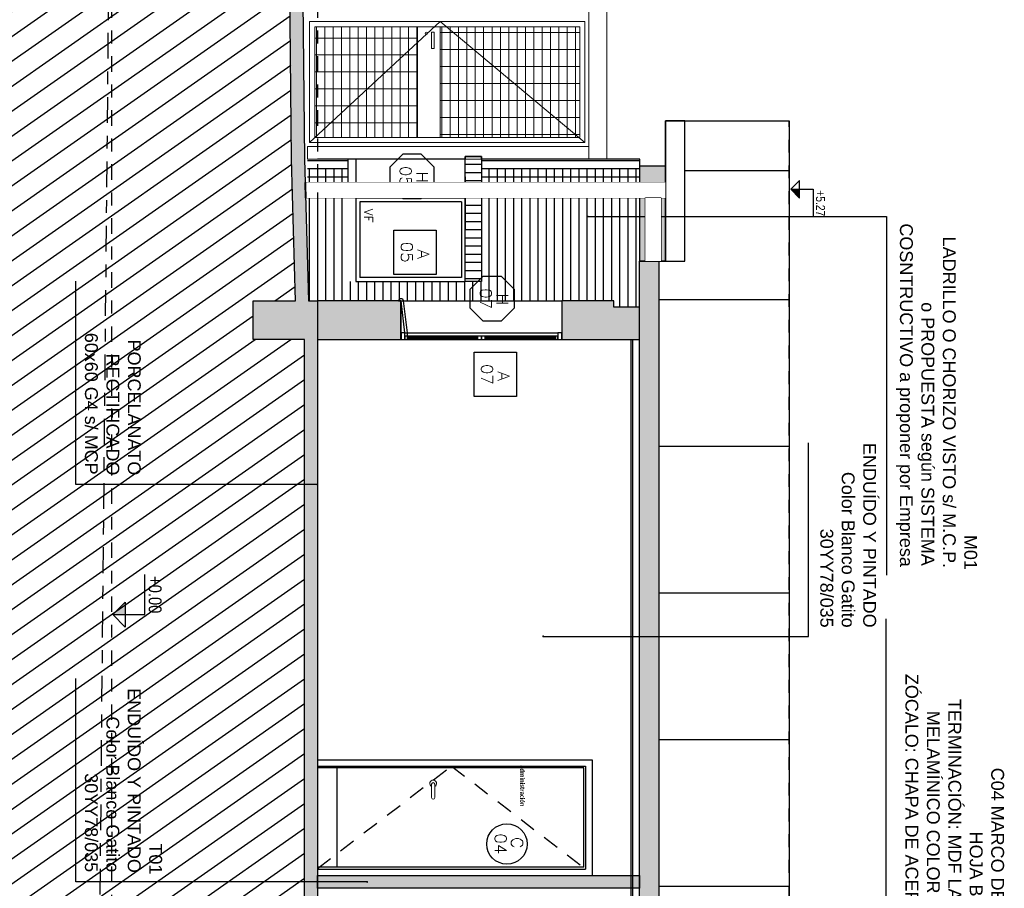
# Model space of a CAD drawing. Header units: millimetres. Extents: x 4617 to 4884, y 1258 to 1784.
# Tile 13 of 256: x 4676.92 to 4684.57, y 1298.15 to 1304.91. Entities that reach past the tile are written whole.
import ezdxf
from ezdxf.enums import TextEntityAlignment as Align

# ---------------------------------------------------------------- set-up
doc = ezdxf.new("R2010")
doc.units = ezdxf.units.MM
doc.header["$LTSCALE"] = 0.4
doc.set_wipeout_variables(frame=1)
for name, pattern in [('DASHDOT', [1, 0.5, -0.25, 0, -0.25]), ('DOT', [6.35, 0, -6.35]), ('HIDDEN2', [4.7625, 3.175, -1.5875])]:
    doc.linetypes.add(name, pattern=pattern)
for name, color, linetype in [('00 AC - ABERTURAS ALUMINIO', 4, 'Continuous'), ('00 AC - MUROS', 1, 'Continuous'), ('00 AC - MUROS HATCH', 251, 'Continuous'), ('00 AC - TABIQUES', 2, 'Continuous'), ('00 AC - TABIQUES HATCH', 252, 'Continuous'), ('200', 6, 'Continuous'), ('200cotas50', 1, 'Continuous'), ('A ALUMINIO', 4, 'Continuous'), ('A BARANDA', 4, 'Continuous'), ('A CARPINTERIA', 4, 'Continuous'), ('A HATCH TABIQUE', 254, 'Continuous'), ('A HERRERÍA', 4, 'Continuous'), ('A MURO', 1, 'Continuous'), ('A MURO VISTO', 2, 'Continuous'), ('A PROYECCION DISC', 253, 'HIDDEN2'), ('A VEGETACIÓN', 253, 'Continuous'), ('Hatch Ladrillo Visto', 32, 'Continuous'), ('TXT', 3, 'Continuous'), ('TXT COTA', 3, 'Continuous'), ('TXT PLANILLAS', 3, 'Continuous'), ('TXT TERMINACIONES', 3, 'Continuous')]:
    doc.layers.add(name, color=color, linetype=linetype)
doc.layers.add('04 gris', color=252, linetype='Continuous', lineweight=13)
doc.styles.add('arial', font='arial.ttf')
doc.styles.add('ARIAL NARROW', font='ARIALN.TTF')
doc.styles.add('ROMANS', font='romans', dxfattribs={"height": 2})
doc.styles.add('SaAS simplex', font='simplex.shx', dxfattribs={"width": 0.8})
doc.styles.get("Standard").update_dxf_attribs({"font": 'arial.ttf'})
doc.dimstyles.new('COTAS 125', dxfattribs={"dimscale": 0.01, "dimtxt": 15, "dimasz": 8, "dimexe": 5, "dimexo": 20, "dimgap": 10, "dimtad": 0, "dimzin": 9, "dimdsep": 46, "dimtxsty": 'SaAS simplex', "dimblk": 'OBLIQUE', "dimcen": 0, "dimclrd": 8, "dimclre": 8, "dimclrt": 256, "dimadec": 1, "dimazin": 0, "dimtfac": 1, "dimtmove": 2, "dimatfit": 3, "dimldrblk": 'OBLIQUE', "dimfxl": 10, "dimlwd": -1, "dimlwe": -1, "dimarcsym": 0})

# ---------------------------------------------------------------- blocks, each defined once
blk = doc.blocks.new('Nivel corte')
at = {"color": 0}
for p, q in [((0, 0.2), (0.25, 0.2)), ((0, 0), (0, 0.2)), ((0.0784, 0.0784), (-0.0784, 0.0784)), ((0, 0), (-0.0784, 0.0784)), ((0, 0), (0.0784, 0.0784))]:
    blk.add_line(p, q, dxfattribs=at)
blk.add_solid([(0, 0), (0.0784, 0.0784), (0, 0.0784), (0.0784, 0.0784)], dxfattribs=at)
at = {"color": 0, "style": 'ARIAL NARROW', "flags": 4}
blk.add_attdef('NIVEL', text='', height=0.08, dxfattribs=at).set_placement((0.125, 0.2), align=Align.BOTTOM_CENTER)
blk = doc.blocks.new('_Oblique')
at = {"layer": 'TXT COTA', "color": 0, "lineweight": -2}
blk.add_line((-0.5, -0.5), (0.5, 0.5), dxfattribs=at)
blk = doc.blocks.new('A$C1DFA7F78')
at = {"layer": 'A ALUMINIO'}
for p, q in [((0.25, 0.85), (0.25, 0)), ((0.3, 0), (0.3, 0.85)), ((0.33, 0.82), (0.33, 0.03)), ((0.33, 0.82), (0.92, 0.82)), ((0.92, 0.82), (0.92, 0.03)), ((0.33, 0.03), (0.92, 0.03))]:
    blk.add_line(p, q, dxfattribs=at)
at = {"layer": 'A MURO VISTO'}
blk.add_lwpolyline([(0.95, 0.85), (-0.0002, 0.85), (-0.0002, 0), (0.95, 0)], close=True, dxfattribs=at)
at = {"layer": 'TXT TERMINACIONES', "insert": (0.4903, 0.0642), "char_height": 0.067839, "attachment_point": 9}
blk.add_mtext('{\\Fromans|c0;VF}', dxfattribs=at)
blk = doc.blocks.new('A07')
at = {"layer": '00 AC - ABERTURAS ALUMINIO', "color": 253}
for p, q in [((504.0767, 141.3301, -0.1066), (504.0767, 140.7851, 0.0114)), ((504.0867, 141.3301, -0.1066), (504.0867, 140.7851, 0.0114)), ((504.0767, 140.7251, -0.0206), (504.0767, 140.1797, 0.0974)), ((504.0867, 140.7251, -0.0206), (504.0867, 140.1797, 0.0974))]:
    blk.add_line(p, q, dxfattribs=at)
at = {"layer": '00 AC - ABERTURAS ALUMINIO'}
for points, elevation in [([(504.0942, 141.3301), (504.0942, 140.7847)], 0.0158), ([(504.0942, 140.7251), (504.0942, 140.1797)], 0.1018)]:
    blk.add_lwpolyline(points, dxfattribs=dict(at, elevation=elevation))
at = {"layer": 'A ALUMINIO'}
for p, q in [((504.0692, 140.7851, 0.086), (504.0692, 141.3301)), ((504.1192, 140.1597), (504.1192, 141.3501, 0.1439)), ((504.0692, 140.1597), (504.0692, 140.7251, 0.086))]:
    blk.add_line(p, q, dxfattribs=at)
for points in [[(504.0692, 141.3801), (504.1192, 141.3801), (504.1192, 141.3501), (504.0692, 141.3501)], [(504.0692, 141.3501), (504.0942, 141.3501), (504.0942, 141.3301), (504.0692, 141.3301)], [(504.0692, 140.1797), (504.0942, 140.1797), (504.0942, 140.1597), (504.0692, 140.1597)], [(504.0692, 140.1597), (504.1192, 140.1597), (504.1192, 140.1301), (504.0692, 140.1301)]]:
    blk.add_lwpolyline(points, close=True, dxfattribs=at)
at = {"layer": 'A ALUMINIO', "elevation": 0.086}
for points in [[(504.0692, 140.7851), (504.0942, 140.7851), (504.0942, 140.7551), (504.0692, 140.7551)], [(504.0692, 140.7551), (504.0942, 140.7551), (504.0942, 140.7251), (504.0692, 140.7251)]]:
    blk.add_lwpolyline(points, close=True, dxfattribs=at)
blk = doc.blocks.new('*U470')
blk.add_circle((0.003, 0.055), 0.262)
at = {"style": 'ROMANS', "width": 1.1}
blk.add_text('C', height=0.15, dxfattribs=at).set_placement((-0.088, 0.112))
at = {"color": 0, "linetype": 'ByBlock', "style": 'ROMANS', "width": 1.05}
blk.add_attdef('NRO', text='', height=0.15, dxfattribs=at).set_placement((0, -0.027), align=Align.MIDDLE)
blk = doc.blocks.new('*U468')
at = {"color": 0, "linetype": 'ByBlock'}
blk.add_lwpolyline([(-0.287, -0.195), (0.287, -0.195), (0.287, 0.354), (-0.287, 0.354)], close=True, dxfattribs=at)
at = {"color": 0, "linetype": 'ByBlock', "style": 'ROMANS', "width": 1.1}
blk.add_text('A', height=0.15, dxfattribs=at).set_placement((-0.088, 0.112))
at = {"color": 0, "linetype": 'ByBlock', "style": 'ROMANS', "width": 1.05}
blk.add_attdef('NRO', text='', height=0.15, dxfattribs=at).set_placement((0, -0.027), align=Align.MIDDLE)
blk = doc.blocks.new('*U575')
at = {"color": 0, "linetype": 'ByBlock', "ltscale": 0.1}
blk.add_lwpolyline([(0, 0.344), (0.119, 0.344), (0.288, 0.175), (0.288, -0.064), (0.119, -0.233), (0, -0.233), (-0.119, -0.233), (-0.288, -0.064), (-0.288, 0.175), (-0.119, 0.344)], close=True, dxfattribs=at)
at = {"color": 0, "style": 'ROMANS', "width": 1.1}
blk.add_text('H', height=0.15, dxfattribs=at).set_placement((-0.088, 0.112))
at = {"color": 0, "linetype": 'ByBlock', "style": 'ROMANS', "width": 1.05}
blk.add_attdef('NRO', text='', height=0.15, dxfattribs=at).set_placement((0, -0.027), align=Align.MIDDLE)

msp = doc.modelspace()

# ---------------------------------------------------------------- hatches: boundary and pattern name
at = {"layer": '00 AC - MUROS HATCH'}
h = msp.add_hatch(color=252, dxfattribs=at)
h.dxf.hatch_style = 1
h.paths.add_polyline_path([(4679.2329, 1284.4896), (4679.2329, 1284.1895), (4680.1329, 1284.1895), (4680.1329, 1284.4896)])
h.paths.add_polyline_path([(4681.3329, 1284.1896), (4681.3329, 1284.4896), (4681.7366, 1284.4896), (4681.7366, 1284.1896)])
h.paths.add_polyline_path([(4680.7326, 1272.6915), (4681.7366, 1272.6915), (4681.7366, 1272.441), (4681.5366, 1272.441), (4681.5366, 1272.3915), (4680.7326, 1272.3915)])
h.paths.add_polyline_path([(4679.2329, 1272.3915), (4679.2329, 1272.6915), (4680.1829, 1272.6915), (4680.1829, 1272.3915)])
h.paths.add_polyline_path([(4679.8829, 1293.9868), (4679.8829, 1293.6868), (4679.2329, 1293.6868), (4679.2329, 1293.9868)])
h.paths.add_polyline_path([(4681.1329, 1302.4223), (4681.7366, 1302.4223), (4681.7366, 1302.6723), (4681.5366, 1302.6723), (4681.5366, 1302.7225), (4681.1329, 1302.7225)])
h.paths.add_polyline_path([(4679.2329, 1302.4223), (4679.8829, 1302.4223), (4679.8829, 1302.7225), (4679.2329, 1302.7225)])
at = {"layer": '00 AC - TABIQUES HATCH'}
h = msp.add_hatch(color=256, dxfattribs=at)
h.dxf.hatch_style = 1
h.paths.add_polyline_path([(4681.7366, 1298.2545), (4681.7366, 1298.1545), (4679.2329, 1298.1545), (4679.2329, 1298.2545)])
at = {"layer": '04 gris'}
h = msp.add_hatch(dxfattribs=at)
h.set_pattern_fill('_USER', color=256, scale=0.065, angle=180, pattern_type=0)
h.set_pattern_definition([(90, (-95.1546, 0.99458), (-0.065, 2e-17), [])])
h.paths.add_polyline_path([(4681.2719, 1304.853), (4681.2719, 1303.993), (4680.1865, 1303.993), (4680.1865, 1304.853)])
h.paths.add_polyline_path([(4680.0114, 1303.993), (4680.0114, 1304.853), (4679.2119, 1304.853), (4679.2119, 1303.993)])
h = msp.add_hatch(dxfattribs=at)
h.set_pattern_fill('_USER', color=256, scale=0.132, angle=90, pattern_type=0)
h.set_pattern_definition([(3e-14, (-94.72457, 0.86967), (4e-17, 0.132), [])])
h.paths.add_polyline_path([(4680.0114, 1303.993), (4680.0114, 1304.853), (4679.2119, 1304.853), (4679.2119, 1303.993)])
h = msp.add_hatch(dxfattribs=at)
h.set_pattern_fill('_USER', color=256, scale=0.132, angle=90, pattern_type=0)
h.set_pattern_definition([(3e-14, (-94.7246, 1.04458), (4e-17, 0.132), [])])
h.paths.add_polyline_path([(4681.2719, 1304.853), (4681.2719, 1303.993), (4680.1865, 1303.993), (4680.1865, 1304.853)])
at = {"layer": 'A HATCH TABIQUE'}
h = msp.add_hatch(dxfattribs=at)
h.set_pattern_fill('HONEY', color=256, scale=0.01, angle=270)
h.set_pattern_definition([(180, (4644.444386, 1771.975462), (-0.047625, -0.0274963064), [0.03175, -0.0635]), (300, (4644.444386, 1771.975462), (0.0476249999, -0.0274963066), [0.03175, -0.0635]), (240, (4644.444386, 1771.975462), (-1e-10, -0.0549926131), [-0.0635, 0.03175])])
h.paths.add_polyline_path([(4681.8881, 1284.7901), (4681.8881, 1272.0917), (4681.7366, 1272.0917), (4681.7366, 1284.7901)])
h.paths.add_polyline_path([(4681.8884, 1303.0315), (4681.8884, 1293.3871), (4681.7366, 1293.3871), (4681.7366, 1303.0315)])
at = {"layer": 'A MURO VISTO'}
h = msp.add_hatch(color=252, dxfattribs=at)
h.dxf.hatch_style = 1
h.paths.add_polyline_path([(4681.7384, 1303.7728), (4681.9384, 1303.7728), (4681.9384, 1303.0315), (4681.7384, 1303.0315)])
at = {"layer": 'A VEGETACIÓN'}
h = msp.add_hatch(dxfattribs=at)
h.set_pattern_fill('LINE', color=253, scale=0.05, angle=-55, double=1)
h.set_pattern_definition([(215, (4548.78978, 1691.46104), (0.09105526, -0.130040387), [])])
edge = h.paths.add_edge_path()
edge.add_spline(control_points=[(4677.1916, 1261.1689), (4677.2089, 1262.2212), (4677.2263, 1263.1416), (4677.2437, 1264.0621)], knot_values=[19.774288, 19.774288, 19.774288, 19.774288, 20.371684, 20.371684, 20.371684, 20.371684], weights=[1, 1, 1, 1], degree=3, periodic=0)
edge.add_spline(control_points=[(4677.2437, 1264.0621), (4677.232, 1264.8266), (4677.2204, 1265.5912), (4677.2158, 1265.897)], knot_values=[20.371684, 20.371684, 20.371684, 20.371684, 20.790947, 20.790947, 20.790947, 20.790947], weights=[1, 1, 1, 1], degree=3, periodic=0)
edge.add_spline(control_points=[(4677.2158, 1265.897), (4677.1676, 1266.1916), (4677.1522, 1266.2986), (4677.1437, 1266.3403)], knot_values=[20.790947, 20.790947, 20.790947, 20.790947, 20.818507, 20.818507, 20.818507, 20.818507], weights=[1, 1, 1, 1], degree=3, periodic=0)
edge.add_line((4677.1437, 1266.3403), (4677.0529, 1266.3403))
edge.add_line((4677.0529, 1266.3403), (4677.0529, 1266.5404))
edge.add_line((4677.0529, 1266.5404), (4677.2529, 1266.5404))
edge.add_line((4677.2529, 1266.5404), (4677.2529, 1269.8117))
edge.add_line((4677.2529, 1269.8117), (4679.0329, 1269.8117))
edge.add_line((4679.0329, 1269.8117), (4679.0329, 1272.3915))
edge.add_line((4679.0329, 1272.3915), (4678.8329, 1272.3915))
edge.add_line((4678.8329, 1272.3915), (4678.8329, 1272.6915))
edge.add_line((4678.8329, 1272.6915), (4679.133, 1272.6915))
edge.add_line((4679.133, 1272.6915), (4679.1333, 1302.4223))
edge.add_line((4679.1333, 1302.4223), (4678.7333, 1302.4223))
edge.add_line((4678.7333, 1302.4223), (4678.7333, 1302.7225))
edge.add_line((4678.7333, 1302.7225), (4679.0637, 1302.7225))
edge.add_line((4679.0637, 1302.7225), (4679.0329, 1303.8208))
edge.add_line((4679.0329, 1303.8208), (4679.0029, 1306.7727))
edge.add_line((4679.0029, 1306.7727), (4678.8029, 1306.7727))
edge.add_line((4678.8029, 1306.7727), (4678.8029, 1306.9248))
edge.add_line((4678.8029, 1306.9248), (4679.0994, 1306.9233))
edge.add_line((4679.0994, 1306.9233), (4679.1008, 1307.2247))
edge.add_line((4679.1008, 1307.2247), (4679.0956, 1307.3806))
edge.add_line((4679.0956, 1307.3806), (4679.0936, 1307.3855))
edge.add_line((4679.0936, 1307.3855), (4679.1109, 1307.6867))
edge.add_line((4679.1109, 1307.6867), (4679.0829, 1308.1257))
edge.add_line((4679.0829, 1308.1257), (4679.0893, 1308.4426))
edge.add_line((4679.0893, 1308.4426), (4679.0577, 1308.7037))
edge.add_line((4679.0577, 1308.7037), (4679.0861, 1308.7953))
edge.add_line((4679.0861, 1308.7953), (4679.0387, 1308.909))
edge.add_line((4679.0387, 1308.909), (4679.0798, 1309.4523))
edge.add_line((4679.0798, 1309.4523), (4679.045, 1309.6427))
edge.add_line((4679.045, 1309.6427), (4679.0614, 1309.7048))
edge.add_line((4679.0614, 1309.7048), (4677.1729, 1309.7048))
edge.add_line((4677.1729, 1309.7048), (4677.1729, 1311.4261))
edge.add_line((4677.1729, 1311.4261), (4676.8729, 1311.4261))
edge.add_line((4676.8729, 1311.4261), (4676.8729, 1311.6257))
edge.add_line((4676.8729, 1311.6257), (4677.0728, 1311.6261))
edge.add_spline(control_points=[(4677.0728, 1311.6261), (4677.0045, 1311.9288), (4676.8004, 1312.833), (4675.7161, 1314.2726), (4677.3559, 1316.731), (4677.2384, 1318.7447), (4677.1589, 1320.1068)], knot_values=[0.000391, 0.000391, 0.000391, 0.000391, 0.937738, 2.800143, 4.73313, 8.774288, 8.774288, 8.774288, 8.774288], weights=[1, 1, 1, 1, 1, 1, 1], degree=3, periodic=0)
edge.add_spline(control_points=[(4677.1589, 1320.1068), (4677.1136, 1320.1068), (4677.0683, 1320.1068), (4677.023, 1320.1068)], knot_values=[8.774288, 8.774288, 8.774288, 8.774288, 9.774288, 9.774288, 9.774288, 9.774288], weights=[1, 1, 1, 1], degree=3, periodic=0)
edge.add_spline(control_points=[(4677.023, 1320.1068), (4677.023, 1320.1402), (4677.023, 1320.1735), (4677.023, 1320.2068)], knot_values=[9.774288, 9.774288, 9.774288, 9.774288, 10.774288, 10.774288, 10.774288, 10.774288], weights=[1, 1, 1, 1], degree=3, periodic=0)
edge.add_spline(control_points=[(4677.023, 1320.2068), (4677.0897, 1320.2068), (4677.1563, 1320.2068), (4677.223, 1320.2068)], knot_values=[10.774288, 10.774288, 10.774288, 10.774288, 11.774288, 11.774288, 11.774288, 11.774288], weights=[1, 1, 1, 1], degree=3, periodic=0)
edge.add_spline(control_points=[(4677.223, 1320.2068), (4677.223, 1320.4436), (4677.223, 1320.6803), (4677.223, 1320.9171)], knot_values=[11.774288, 11.774288, 11.774288, 11.774288, 12.774288, 12.774288, 12.774288, 12.774288], weights=[1, 1, 1, 1], degree=3, periodic=0)
edge.add_spline(control_points=[(4677.223, 1320.9171), (4677.1563, 1320.9171), (4677.0897, 1320.9171), (4677.023, 1320.9171)], knot_values=[12.774288, 12.774288, 12.774288, 12.774288, 13.774288, 13.774288, 13.774288, 13.774288], weights=[1, 1, 1, 1], degree=3, periodic=0)
edge.add_spline(control_points=[(4677.023, 1320.9171), (4677.023, 1321.0905), (4677.023, 1321.2639), (4677.023, 1321.4373)], knot_values=[13.774288, 13.774288, 13.774288, 13.774288, 14.774288, 14.774288, 14.774288, 14.774288], weights=[1, 1, 1, 1], degree=3, periodic=0)
edge.add_spline(control_points=[(4677.023, 1321.4373), (4677.073, 1321.4373), (4677.123, 1321.4373), (4677.173, 1321.4373)], knot_values=[14.774288, 14.774288, 14.774288, 14.774288, 15.774288, 15.774288, 15.774288, 15.774288], weights=[1, 1, 1, 1], degree=3, periodic=0)
edge.add_spline(control_points=[(4677.173, 1321.4373), (4677.173, 1323.8128), (4677.173, 1326.1884), (4677.173, 1328.5639)], knot_values=[15.774288, 15.774288, 15.774288, 15.774288, 16.774288, 16.774288, 16.774288, 16.774288], weights=[1, 1, 1, 1], degree=3, periodic=0)
edge.add_spline(control_points=[(4677.173, 1328.5639), (4675.4098, 1328.5639), (4673.6466, 1328.5639), (4671.8833, 1328.5639)], knot_values=[16.774288, 16.774288, 16.774288, 16.774288, 17.774288, 17.774288, 17.774288, 17.774288], weights=[1, 1, 1, 1], degree=3, periodic=0)
edge.add_spline(control_points=[(4671.8833, 1328.5639), (4671.8833, 1306.0989), (4671.8833, 1283.6339), (4671.8833, 1261.1689)], knot_values=[17.774288, 17.774288, 17.774288, 17.774288, 18.774288, 18.774288, 18.774288, 18.774288], weights=[1, 1, 1, 1], degree=3, periodic=0)
edge.add_spline(control_points=[(4671.8833, 1261.1689), (4673.6527, 1261.1689), (4675.4222, 1261.1689), (4677.1916, 1261.1689)], knot_values=[18.774288, 18.774288, 18.774288, 18.774288, 19.774288, 19.774288, 19.774288, 19.774288], weights=[1, 1, 1, 1], degree=3, periodic=0)
at = {"layer": 'Hatch Ladrillo Visto'}
h = msp.add_hatch(dxfattribs=at)
h.set_pattern_fill('LINE', color=256, scale=0.02, style=0)
h.set_pattern_definition([(360, (3165.58564, 5765.768394), (-2e-17, 0.0635), [])])
h.paths.add_polyline_path([(4681.7384, 1303.6853), (4681.7384, 1303.8226), (4680.5077, 1303.8226), (4680.5077, 1303.6857)])
h.paths.add_polyline_path([(4679.4711, 1303.6861), (4679.4711, 1303.8452), (4679.1569, 1303.8446), (4679.1569, 1303.6867)])
h = msp.add_hatch(dxfattribs=at)
h.set_pattern_fill('LINE', color=256, scale=0.02, style=0)
h.set_pattern_definition([(360, (4680.38267, 1302.89517), (3e-17, -0.0635), [])])
h.paths.add_polyline_path([(4680.5077, 1303.5652), (4680.3827, 1303.5652), (4680.3827, 1303.8452), (4680.5077, 1303.8452)])
h.paths.add_polyline_path([(4680.3827, 1303.5652), (4680.5077, 1303.5652), (4680.5077, 1302.8952), (4680.3827, 1302.8952)])
h = msp.add_hatch(dxfattribs=at)
h.set_pattern_fill('LINE', color=256, scale=0.02, angle=-90, style=0)
h.set_pattern_definition([(270, (3165.58564, 5765.906174), (0.0635, 3e-17), [])])
h.paths.add_polyline_path([(4681.4019, 1302.7226), (4681.4019, 1302.7224), (4681.5366, 1302.7225), (4681.5366, 1302.6723), (4681.7366, 1302.6723), (4681.7384, 1303.7513), (4680.5077, 1303.7513), (4680.5077, 1302.8726), (4680.3211, 1302.8726), (4679.4711, 1302.8726), (4679.4712, 1303.7501), (4679.1171, 1303.7501), (4679.1167, 1302.7226)])

# ---------------------------------------------------------------- linework, layer by layer
at = {"layer": '00 AC - MUROS'}
msp.add_lwpolyline([(4679.9326, 1302.4223), (4679.9323, 1302.4723), (4679.903, 1302.7225, 0.800695), (4679.8639, 1302.7225), (4679.8829, 1302.7225), (4679.8829, 1302.4723)], format="xyb", dxfattribs=at)
msp.add_lwpolyline([(4679.8829, 1302.7225), (4679.9101, 1302.4723)], dxfattribs=at)
at = {"layer": '00 AC - TABIQUES'}
msp.add_lwpolyline([(4681.7366, 1298.2545), (4681.7366, 1298.1545), (4679.2329, 1298.1545), (4679.2329, 1298.2545)], close=True, dxfattribs=at)
at = {"layer": '04 gris'}
for points in [[(4681.3419, 1309.8257), (4681.3419, 1303.823)], [(4681.3119, 1303.953), (4680.1866, 1304.893), (4679.1719, 1303.953)]]:
    msp.add_lwpolyline(points, dxfattribs=at)
for points in [[(4681.3419, 1303.8227), (4681.3419, 1306.775), (4681.4819, 1306.775), (4681.4819, 1303.8227)], [(4681.3119, 1304.893), (4681.3119, 1303.953), (4679.1719, 1303.953), (4679.1719, 1304.893)], [(4681.2719, 1304.853), (4681.2719, 1303.993), (4679.2119, 1303.993), (4679.2119, 1304.853)], [(4680.0114, 1303.993), (4680.0114, 1304.853), (4679.2119, 1304.853), (4679.2119, 1303.993)], [(4681.2719, 1304.853), (4681.2719, 1303.993), (4680.1865, 1303.993), (4680.1865, 1304.853)], [(4681.3419, 1303.823), (4681.3419, 1303.923), (4679.1569, 1303.923), (4679.1569, 1303.823)]]:
    msp.add_lwpolyline(points, close=True, dxfattribs=at)
at = {"layer": '04 gris', "elevation": 0}
for points in [[(4680.0116, 1304.853), (4680.0114, 1303.993), (4680.1864, 1303.993), (4680.1866, 1304.853)], [(4680.1204, 1304.812), (4680.1406, 1304.812), (4680.1406, 1304.685), (4680.1204, 1304.685)]]:
    msp.add_lwpolyline(points, close=True, dxfattribs=at)
at = {"layer": '04 gris'}
msp.add_circle((4680.0803, 1304.8024), 0.00969, dxfattribs=at)
at = {"layer": '200', "color": 2, "linetype": 'DASHDOT', "ltscale": 0.6}
msp.add_lwpolyline([(4677.6329, 1328.5639), (4677.6329, 1261.1689)], dxfattribs=at)
at = {"layer": '200', "color": 90, "linetype": 'DASHDOT'}
msp.add_lwpolyline([(4677.0729, 1311.6261), (4677.4, 1309.8554), (4677.6337, 1307.8055), (4677.1916, 1261.1689)], dxfattribs=at)
at = {"layer": 'A ALUMINIO', "color": 254}
msp.add_line((4680.3211, 1303.5652), (4679.4711, 1303.5652), dxfattribs=at)
at = {"layer": 'A BARANDA'}
for p, q in [((4679.2332, 1299.105), (4681.3182, 1299.105)), ((4681.3032, 1299.09), (4679.2332, 1299.09)), ((4679.3832, 1299.09), (4679.3829, 1298.3195)), ((4681.3029, 1298.3195), (4681.3032, 1299.09)), ((4681.3182, 1299.105), (4681.3179, 1298.3045)), ((4681.3029, 1298.3195), (4679.2329, 1298.3195)), ((4679.2329, 1298.3045), (4681.3179, 1298.3045)), ((4679.2329, 1298.2545), (4681.3679, 1298.2545))]:
    msp.add_line(p, q, dxfattribs=at)
msp.add_lwpolyline([(4679.2329, 1299.1545), (4681.3679, 1299.1545), (4681.3679, 1298.2545)], dxfattribs=at)
at = {"layer": 'A CARPINTERIA', "lineweight": 13, "ltscale": 0.025}
for p, q in [((4680.1207, 1298.9642), (4680.1204, 1298.86)), ((4680.1457, 1298.9642), (4680.1454, 1298.86))]:
    msp.add_line(p, q, dxfattribs=at)
for centre, radius, start, end in [((4680.1332, 1298.9698), 0.026, 298.73565, 241.26435), ((4680.1332, 1298.9642), 0.0125, 0, 180), ((4680.1329, 1298.86), 0.0125, 180, 0)]:
    msp.add_arc(centre, radius, start, end, dxfattribs=at)
at = {"layer": 'A MURO', "color": 252}
for p, q in [((4682.0902, 1303.7344), (4682.9009, 1303.7344)), ((4681.8884, 1302.7322), (4682.9029, 1302.7322)), ((4681.8883, 1301.5922), (4682.9009, 1301.5922)), ((4681.8883, 1300.4522), (4682.9029, 1300.4522)), ((4681.8883, 1299.3122), (4682.9029, 1299.3122)), ((4681.8882, 1298.1722), (4682.9029, 1298.1722))]:
    msp.add_line(p, q, dxfattribs=at)
at = {"layer": 'A MURO', "color": 2}
for p, q in [((4681.6692, 1302.4223), (4681.6692, 1293.9868)), ((4681.6813, 1302.4223), (4681.6813, 1293.9868))]:
    msp.add_line(p, q, dxfattribs=at)
at = {"layer": 'A MURO'}
for points in [[(4677.1437, 1266.3403), (4677.0529, 1266.3403), (4677.0529, 1266.5404), (4677.2529, 1266.5404), (4677.2529, 1269.8117), (4679.0329, 1269.8117), (4679.0329, 1272.3915), (4678.8329, 1272.3915), (4678.8329, 1272.6915), (4679.133, 1272.6915), (4679.1333, 1302.4223), (4678.7333, 1302.4223), (4678.7333, 1302.7225), (4679.0637, 1302.7225), (4679.0329, 1303.8208), (4679.0029, 1306.7727), (4678.8029, 1306.7727), (4678.8029, 1306.9248), (4679.0994, 1306.9233)], [(4679.2329, 1302.4223), (4679.8829, 1302.4223), (4679.8829, 1302.7225), (4679.2329, 1302.7225), (4679.2329, 1302.4223)]]:
    msp.add_lwpolyline(points, dxfattribs=at)
for points in [[(4681.8884, 1303.0315), (4681.8884, 1293.3871), (4681.7366, 1293.3871), (4681.7366, 1303.0315)], [(4681.1329, 1302.4223), (4681.7366, 1302.4223), (4681.7366, 1302.6723), (4681.5366, 1302.6723), (4681.5366, 1302.7225), (4681.1329, 1302.7225)]]:
    msp.add_lwpolyline(points, close=True, dxfattribs=at)
at = {"layer": 'A MURO VISTO', "color": 2}
msp.add_line((4681.2835, 1299.1545), (4681.2835, 1299.1545), dxfattribs=at)
at = {"layer": 'A MURO VISTO'}
for p, q in [((4681.2835, 1299.1545), (4681.2835, 1299.1545)), ((4681.2891, 1299.1545), (4681.2891, 1299.1545))]:
    msp.add_line(p, q, dxfattribs=at)
for points in [[(4682.9009, 1304.1226), (4682.9009, 1269.5119), (4681.8881, 1269.5119), (4681.8881, 1272.0917), (4681.7366, 1272.0917), (4681.7366, 1284.7899), (4681.9944, 1284.7902), (4681.9944, 1293.3871), (4681.7366, 1293.3871), (4681.7366, 1303.0315), (4681.9384, 1303.0315), (4681.9384, 1304.1226), (4682.9009, 1304.1226)], [(4681.7384, 1303.0315), (4681.7384, 1303.8227), (4680.5077, 1303.8227), (4680.5077, 1303.8452), (4680.3827, 1303.8452), (4680.3827, 1303.8227), (4679.2329, 1303.8227)], [(4681.8881, 1303.0315), (4681.8881, 1293.3871), (4682.1436, 1293.3871), (4682.144, 1284.7899), (4681.8881, 1284.7901), (4681.8881, 1269.5119)], [(4679.8829, 1302.7225), (4681.1329, 1302.7224)]]:
    msp.add_lwpolyline(points, dxfattribs=at)
for points in [[(4682.0902, 1303.0315), (4682.0902, 1304.1226), (4681.9384, 1304.1226), (4681.9384, 1303.0315)], [(4681.7384, 1303.7728), (4681.9384, 1303.7728), (4681.9384, 1303.0315), (4681.7384, 1303.0315)], [(4681.9384, 1303.6425), (4681.9384, 1303.5225), (4679.1413, 1303.5225), (4679.138, 1303.6425)]]:
    msp.add_lwpolyline(points, close=True, dxfattribs=at)
at = {"layer": 'A PROYECCION DISC', "ltscale": 0.1}
msp.add_lwpolyline([(4679.2329, 1298.3095), (4680.2757, 1299.105), (4681.3179, 1298.3045)], dxfattribs=at)
at = {"layer": 'Hatch Ladrillo Visto'}
for points in [[(4679.4711, 1303.5652), (4679.4711, 1303.823)], [(4680.3827, 1303.6859), (4680.3827, 1303.8452), (4680.5077, 1303.8452), (4680.5077, 1303.6859)], [(4680.5077, 1303.6859), (4680.5077, 1302.8726), (4680.3827, 1302.8726), (4680.3832, 1303.6859)]]:
    msp.add_lwpolyline(points, dxfattribs=at)
at = {"layer": 'TXT', "color": 253, "linetype": 'DOT', "ltscale": 0.01}
msp.add_line((4682.9009, 1264.0749), (4682.9009, 1304.1226), dxfattribs=at)

# ---------------------------------------------------------------- block references
at = {"layer": '200cotas50', "xscale": 0.875, "yscale": 0.875, "zscale": 0.875, "rotation": 269.9999999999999}
msp.add_blockref('Nivel corte', (4682.9129, 1303.5904), dxfattribs=at).add_auto_attribs({'NIVEL': '+5.27'})
at = {"layer": '200cotas50'}
ref = msp.add_blockref('Nivel corte', (4677.6419, 1300.2822), dxfattribs=dict(at, xscale=-1.25, yscale=1.25, zscale=1.25, rotation=269.9999999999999))
ref.add_attrib('NIVEL', '+0.00', dxfattribs={"layer": '0', "color": 0, "height": 0.1, "rotation": 270, "style": 'ARIAL NARROW', "flags": 4}).set_placement((4677.8919, 1300.4373), align=Align.BOTTOM_CENTER)
ref = msp.add_blockref('Nivel corte', (4677.6419, 1300.2822), dxfattribs=dict(at, xscale=-1.25, yscale=1.25, zscale=1.25, rotation=269.9999999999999))
ref.add_attrib('NIVEL', '+0.00', dxfattribs={"layer": '0', "color": 0, "height": 0.1, "rotation": 270, "style": 'ARIAL NARROW', "flags": 4}).set_placement((4677.8919, 1300.4373), align=Align.BOTTOM_CENTER)
at = {"layer": 'A MURO', "rotation": 269.9999999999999}
msp.add_blockref('A$C1DFA7F78', (4679.5329, 1303.8225), dxfattribs=at)
at = {"layer": 'A MURO', "xscale": -1, "rotation": 270.0000000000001}
msp.add_blockref('A07', (4539.7529, 798.3531), dxfattribs=at)
at = {"layer": 'TXT PLANILLAS'}
ref = msp.add_blockref('*U575', (4679.935, 1303.69, 0.0281), dxfattribs=dict(at, xscale=-0.6, yscale=0.6, zscale=0.6, rotation=269.9999999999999))
ref.add_attrib('NRO', '05', dxfattribs={"layer": '0', "color": 0, "linetype": 'ByBlock', "height": 0.09, "rotation": 270, "style": 'ROMANS', "width": 1.05}).set_placement((4679.9188, 1303.69, 0.0281), align=Align.MIDDLE)
ref = msp.add_blockref('*U468', (4679.9446, 1303.1005, 0.0281), dxfattribs=dict(at, xscale=-0.6, yscale=0.6, zscale=0.6, rotation=269.9999999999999))
ref.add_attrib('NRO', '05', dxfattribs={"layer": '0', "color": 0, "linetype": 'ByBlock', "height": 0.09, "rotation": 270, "style": 'ROMANS', "width": 1.05}).set_placement((4679.9284, 1303.1005, 0.0281), align=Align.MIDDLE)
ref = msp.add_blockref('*U575', (4680.5587, 1302.7398, 0.0281), dxfattribs=dict(at, xscale=-0.6, yscale=0.6, zscale=0.6, rotation=269.9999999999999))
ref.add_attrib('NRO', '07', dxfattribs={"layer": '0', "color": 0, "linetype": 'ByBlock', "height": 0.09, "rotation": 270, "style": 'ROMANS', "width": 1.05}).set_placement((4680.5424, 1302.7398, 0.0281), align=Align.MIDDLE)
ref = msp.add_blockref('*U468', (4680.5683, 1302.1503, 0.0281), dxfattribs=dict(at, xscale=-0.6, yscale=0.6, zscale=0.6, rotation=269.9999999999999))
ref.add_attrib('NRO', '07', dxfattribs={"layer": '0', "color": 0, "linetype": 'ByBlock', "height": 0.09, "rotation": 270, "style": 'ROMANS', "width": 1.05}).set_placement((4680.552, 1302.1503, 0.0281), align=Align.MIDDLE)
at = {"layer": 'TXT PLANILLAS', "xscale": 0.6, "yscale": 0.6, "zscale": 0.6, "rotation": 269.9999999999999}
msp.add_blockref('*U470', (4680.6732, 1298.5006), dxfattribs=at).add_auto_attribs({'NRO': '04'})

# ---------------------------------------------------------------- texts
at = {"color": 251, "insert": (4680.8442, 1299.0286), "char_height": 0.035, "attachment_point": 1, "rotation": 270, "style": 'SaAS simplex'}
msp.add_mtext_dynamic_manual_height_columns('\\pi-0.08351;{\\fCalibri|b1|i0|c0|p34;administración}', width=0.375165, gutter_width=12.5, heights=[0], dxfattribs=at)
at = {"layer": 'TXT', "char_height": 0.1, "rotation": 270, "style": 'arial'}
for s, insert, width, attachment_point in [('\\pi2.8565;M01 \\P\\pi0.53751;LADRILLO O CHORIZO VISTO s/ M.C.P.\\P\\pi1.047;o PROPUESTA según SISTEMA \\P\\pi0.43444;COSNTRUCTIVO a proponer por Empresa', (4684.3615, 1303.7586), 3.092214, 1), ('\\pi0.90115;PORCELANATO \\P\\pi1.0102;RECTIFICADO\\P\\pi0.84862;60x60 G4 s/ MCP', (4677.8596, 1303.3221), 1.939822, 1), ('ENDUÍDO Y PINTADO \\PColor Blanco Gatito\\P30YY78/035', (4683.5759, 1300.1813), 1.939822, 3), ('C04 MARCO DE CEDRO\\PHOJA BATIENTE\\PTERMINACIÓN: MDF LAMINADO MELAMÍNICO COLOR BLANCO\\PZÓCALO: CHAPA DE ACERO INOX.', (4684.5708, 1297.5009), 2.877709, 3), ('\\pi1.728;T01\\P\\pi0.5212;ENDUÍDO Y PINTADO \\P\\pi0.74064;Color Blanco Gatito\\P\\pi1.1823;30YY78/035', (4678.026, 1300.2314), 1.939822, 1)]:
    msp.add_mtext(s, dxfattribs=dict(at, insert=insert, width=width, attachment_point=attachment_point))

# ---------------------------------------------------------------- leaders
at = {"layer": 'A HERRERÍA', "color": 254, "ltscale": 0.5}
for points in [[(4681.333, 1303.3785), (4683.6567, 1303.3785), (4683.6566, 1300.5891)], [(4679.2329, 1301.2952), (4677.3555, 1301.2954), (4677.3556, 1302.8756)], [(4680.9878, 1300.1134), (4683.051, 1300.1134), (4683.0509, 1301.6172)], [(4681.0447, 1297.498), (4683.6533, 1297.498), (4683.6533, 1300.2495)], [(4679.62, 1298.2045), (4677.3555, 1298.2047), (4677.3556, 1299.7849)]]:
    msp.add_leader(points, dimstyle='COTAS 125', override={"dimtxt": 5, "dimasz": 6, "dimldrblk": 'DotSmall'}, dxfattribs=at)

# ---------------------------------------------------------------- next in the draw order: wipeouts: each hides what was drawn before it
msp.add_wipeout([(4681.9384, 1303.6425), (4681.9384, 1303.5225), (4679.1413, 1303.5225), (4679.138, 1303.6425)]).dxf.layer = 'A MURO VISTO'

# ---------------------------------------------------------------- next in the draw order: hatches: boundary and pattern name
at = {"layer": 'A MURO'}
h = msp.add_hatch(color=256, dxfattribs=at)
h.dxf.hatch_style = 1
h.paths.add_polyline_path([(4679.1529, 1269.7117), (4677.3529, 1269.7117), (4677.3529, 1266.5404), (4677.3529, 1266.3403), (4677.0529, 1266.3403), (4677.0529, 1266.5404), (4677.2529, 1266.5404), (4677.2529, 1269.7117), (4677.2529, 1269.8117), (4679.0329, 1269.8117), (4679.0329, 1272.3915), (4678.8329, 1272.3915), (4678.8329, 1272.6915), (4679.133, 1272.6915), (4679.1333, 1302.4223), (4678.7333, 1302.4223), (4678.7333, 1302.7225), (4679.0637, 1302.7225), (4679.0329, 1303.8208), (4679.0029, 1306.7727), (4678.8029, 1306.7727), (4678.8029, 1306.9248), (4679.1029, 1306.9248), (4679.1029, 1306.7736), (4679.1329, 1303.8227), (4679.1637, 1302.7225), (4679.2329, 1302.7225), (4679.2329, 1272.3915), (4679.1529, 1272.3915), (4679.1529, 1269.7117)])

# ---------------------------------------------------------------- next in the draw order: linework, layer by layer
at = {"layer": '200', "color": 2, "linetype": 'DASHDOT', "ltscale": 0.6}
msp.add_lwpolyline([(4679.2329, 1328.5639), (4679.2329, 1261.1689)], dxfattribs=at)
at = {"layer": 'A MURO'}
for points in [[(4679.133, 1272.6915), (4679.1333, 1302.4223), (4678.7333, 1302.4223), (4678.7333, 1302.7225), (4679.0637, 1302.7225), (4679.0329, 1303.8208), (4679.0029, 1306.7727)], [(4679.1029, 1306.7736), (4679.1329, 1303.8227), (4679.1637, 1302.7225), (4679.2329, 1302.7225), (4679.2329, 1272.3915)]]:
    msp.add_lwpolyline(points, dxfattribs=at)
at = {"layer": 'A MURO VISTO'}
msp.add_lwpolyline([(4681.9029, 1303.5225), (4681.9029, 1303.0315), (4681.7829, 1303.0315), (4681.7829, 1303.5225)], close=True, dxfattribs=at)

# ---------------------------------------------------------------- next in the draw order: wipeouts: each hides what was drawn before it
msp.add_wipeout([(4681.9029, 1303.5225), (4681.9029, 1303.0315), (4681.7829, 1303.0315), (4681.7829, 1303.5225)]).dxf.layer = 'A MURO VISTO'

doc.saveas('drawing.dxf')
